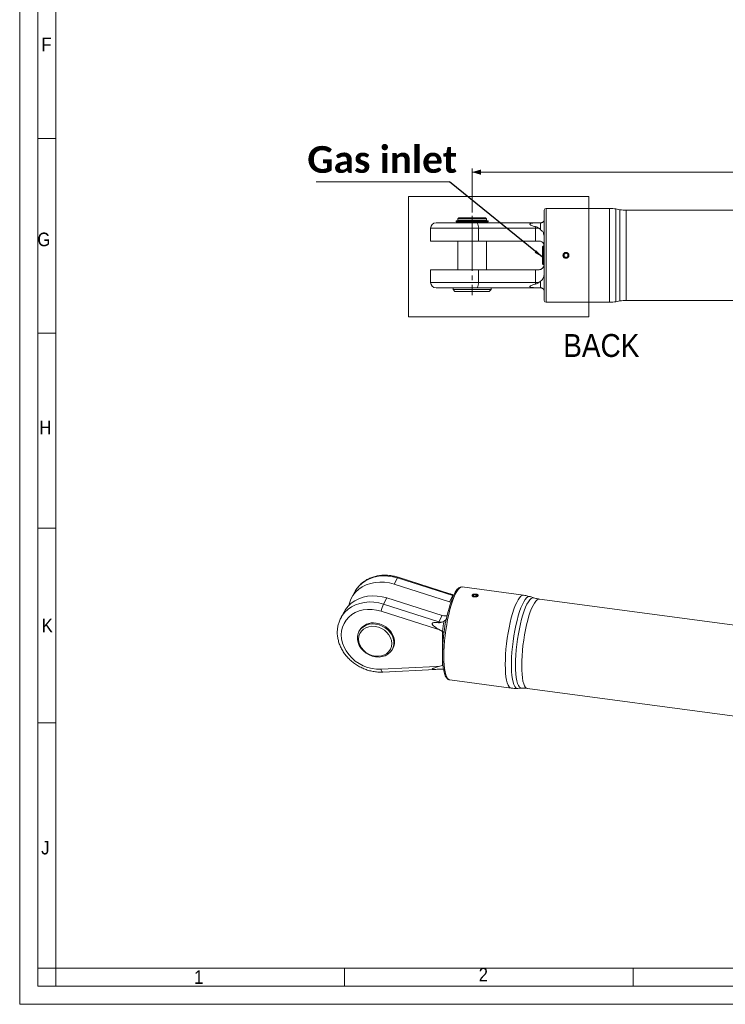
# Model space of a CAD drawing. Header units: millimetres. Extents: x 20 to 1662, y 20 to 1168.
# Tile 1 of 6: x 20 to 411, y 20 to 566. Entities that reach past the tile are written whole.
import ezdxf

# ---------------------------------------------------------------- set-up
doc = ezdxf.new("R2010")
doc.units = ezdxf.units.MM
doc.header["$LTSCALE"] = 2
doc.linetypes.add('SLD-Centro', pattern=[19.05, 15.24, -1.27, 1.27, -1.27])
doc.linetypes.add('SLD-Solido', pattern=[0])
doc.styles.add('SLDTEXTSTYLE0', font='GOTHIC.TTF', dxfattribs={"width": 0.913})
doc.styles.add('SLDTEXTSTYLE3', font='CALIBRI.TTF')
doc.styles.add('SLDTEXTSTYLE4', font='CALIBRIB.TTF')
doc.styles.get("Standard").update_dxf_attribs({"font": 'CALIBRIB.TTF'})
doc.dimstyles.new('SLDDIMSTYLE0', dxfattribs={"dimtxt": 14.816667, "dimasz": 5, "dimexe": 0, "dimexo": 0.0625, "dimgap": 3.704167, "dimtad": 1, "dimrnd": 1e-09, "dimzin": 12, "dimdsep": 46, "dimtxsty": 'SLDTEXTSTYLE4', "dimsah": 1, "dimcen": 0.09, "dimadec": 0, "dimazin": 3, "dimtfac": 1, "dimtofl": 0, "dimtmove": 0, "dimatfit": 3, "dimfxl": 0, "dimfrac": 2, "dimtolj": 1, "dimtzin": 12, "dimarcsym": 0})
doc.dimstyles.new('SLDDIMSTYLE2', dxfattribs={"dimtxt": 0.18, "dimasz": 5, "dimexe": 0, "dimexo": 0.0625, "dimgap": 0, "dimtad": 0, "dimtih": 1, "dimtoh": 1, "dimdec": 0, "dimrnd": 1e-09, "dimzin": 0, "dimdsep": 46, "dimtxsty": 'Standard', "dimsah": 1, "dimcen": 0.09, "dimadec": 0, "dimazin": 0, "dimtfac": 5, "dimtdec": 0, "dimtofl": 0, "dimtmove": 0, "dimatfit": 3, "dimfxl": 0, "dimfrac": 2, "dimtolj": 1, "dimtzin": 0, "dimarcsym": 0})

# ---------------------------------------------------------------- blocks, each defined once
blk = doc.blocks.new('_D_4')
at = {"color": 7, "linetype": 'SLD-Solido', "lineweight": 0}
for p, q in [((270.8, 459.05), (270.8, 483.35)), ((829.8, 481.35), (270.8, 481.35)), ((829.8, 459.05), (829.8, 483.35))]:
    blk.add_line(p, q, dxfattribs=at)
for points in [[(270.8, 481.35), (275.8, 479.85), (275.8, 482.85)], [(829.8, 481.35), (824.8, 482.85), (824.8, 479.85)]]:
    blk.add_solid(points, dxfattribs=at)
at = {"color": 7, "linetype": 'SLD-Solido', "lineweight": 0, "insert": (535.27, 501.11), "char_height": 14.817, "attachment_point": 1, "style": 'SLDTEXTSTYLE3'}
blk.add_mtext('559', dxfattribs=at)
blk = doc.blocks.new('SW_NOTE_10')
at = {"color": 0, "linetype": 'SLD-Solido', "lineweight": 0}
blk.add_line((-74.01, 0), (0, 0), dxfattribs=at)
at = {"color": 0, "linetype": 'Continuous', "lineweight": 0, "insert": (-37.35, 19.76), "char_height": 14.817, "attachment_point": 2, "style": 'SLDTEXTSTYLE4'}
blk.add_mtext('Gas inlet', dxfattribs=at)

msp = doc.modelspace()

# ---------------------------------------------------------------- linework, layer by layer
at = {"color": 7, "linetype": 'SLD-Solido', "lineweight": 0}
for p, q in [((20, 1168), (20, 20)), ((30, 1158), (30, 30)), ((40, 500), (30, 500)), ((235.465, 467.775), (335.464, 467.775)), ((235.465, 401.108), (235.465, 467.775)), ((335.464, 401.108), (335.464, 467.775)), ((235.465, 401.108), (335.464, 401.108)), ((30, 392), (40, 392)), ((30, 284), (40, 284)), ((30, 176), (40, 176)), ((40, 40), (30, 40)), ((40, 30), (40, 40)), ((200, 30), (200, 40)), ((360, 30), (360, 40)), ((30, 30), (1652, 30)), ((20, 20), (1662, 20))]:
    msp.add_line(p, q, dxfattribs=at)
at = {"color": 7, "linetype": 'SLD-Solido', "lineweight": 15}
for p, q in [((40, 1148), (40, 40)), ((310.795, 410.229), (310.795, 460.229)), ((347.045, 461.229), (311.795, 461.229)), ((352.743, 460.533), (350.518, 460.925)), ((687.374, 460.229), (356.216, 460.229)), ((250.795, 453.229), (273.636, 453.229)), ((261.968, 454.279), (261.968, 453.729)), ((261.968, 454.279), (270.386, 454.279)), ((261.968, 453.729), (270.598, 453.729)), ((263.345, 456.029), (262.845, 455.529)), ((262.845, 455.529), (262.845, 454.529)), ((270.795, 455.529), (262.845, 455.529)), ((270.795, 454.529), (262.845, 454.529)), ((262.845, 453.729), (262.845, 453.229)), ((263.245, 454.529), (263.245, 454.279)), ((270.795, 456.029), (263.345, 456.029)), ((270.527, 454.379), (270.992, 454.379)), ((270.916, 453.729), (270.598, 453.729)), ((278.245, 456.029), (270.795, 456.029)), ((278.745, 455.529), (270.795, 455.529)), ((278.745, 454.529), (270.795, 454.529)), ((278.745, 453.729), (270.795, 453.729)), ((270.992, 454.379), (279.622, 454.379)), ((279.622, 453.829), (271.204, 453.829)), ((273.636, 453.229), (305.38, 453.229)), ((278.745, 455.529), (278.245, 456.029)), ((278.345, 454.379), (278.345, 454.529)), ((278.345, 453.729), (278.345, 453.829)), ((278.745, 454.529), (278.745, 455.529)), ((278.745, 453.229), (278.745, 453.729)), ((279.622, 453.829), (279.622, 454.379)), ((305.38, 453.229), (306.612, 453.229)), ((306.612, 453.229), (305.474, 453.193)), ((308.795, 453.229), (306.612, 453.229)), ((308.795, 449.456), (308.795, 453.229)), ((247.795, 450.229), (247.795, 443.179)), ((274.243, 443.179), (274.243, 450.229)), ((305.986, 450.229), (274.243, 450.229)), ((305.986, 443.179), (305.986, 450.229)), ((307.857, 450.229), (305.986, 450.229)), ((247.795, 443.179), (274.243, 443.179)), ((262.845, 443.179), (262.845, 427.279)), ((274.243, 443.179), (305.986, 443.179)), ((278.745, 427.279), (278.745, 443.179)), ((305.986, 443.179), (307.795, 443.179)), ((310.307, 440.455), (309.795, 439.969)), ((309.795, 435.229), (309.795, 439.969)), ((310.775, 440.43), (310.307, 440.455)), ((310.307, 440.455), (310.307, 435.229)), ((309.795, 430.489), (309.795, 435.229)), ((310.307, 435.229), (310.307, 430.003)), ((322.795, 436.383), (321.795, 435.806)), ((321.795, 435.806), (321.795, 434.651)), ((321.795, 434.651), (322.795, 434.074)), ((323.795, 435.806), (322.795, 436.383)), ((322.795, 434.074), (323.795, 434.651)), ((323.795, 434.651), (323.795, 435.806)), ((247.795, 427.279), (247.795, 420.229)), ((274.243, 427.279), (247.795, 427.279)), ((274.243, 420.229), (274.243, 427.279)), ((305.986, 427.279), (274.243, 427.279)), ((305.986, 420.229), (305.986, 427.279)), ((307.795, 427.279), (305.986, 427.279)), ((309.795, 430.489), (310.307, 430.003)), ((310.307, 430.003), (310.795, 430.028)), ((308.795, 421.001), (307.857, 420.229)), ((308.795, 417.229), (308.795, 421.001)), ((273.636, 417.229), (250.795, 417.229)), ((260.295, 417.229), (260.295, 416.229)), ((260.295, 416.229), (261.295, 415.229)), ((270.795, 416.229), (260.295, 416.229)), ((270.795, 415.229), (261.295, 415.229)), ((281.295, 416.229), (270.795, 416.229)), ((280.295, 415.229), (270.795, 415.229)), ((305.38, 417.229), (273.636, 417.229)), ((274.243, 420.229), (305.986, 420.229)), ((280.295, 415.229), (281.295, 416.229)), ((281.295, 416.229), (281.295, 417.229)), ((306.612, 417.229), (305.38, 417.229)), ((305.474, 417.265), (306.612, 417.229)), ((305.986, 420.229), (307.857, 420.229)), ((306.612, 417.229), (308.795, 417.229)), ((350.518, 409.533), (352.743, 409.925)), ((356.216, 410.229), (687.374, 410.229)), ((311.795, 409.229), (347.045, 409.229)), ((258.353, 247.636), (229.784, 256.751)), ((227.633, 252.954), (229.458, 256.359)), ((227.633, 252.954), (258.295, 243.171)), ((260.119, 246.576), (229.458, 256.359)), ((299.35, 246.804), (265.3, 251.366)), ((205.77, 248.667), (203.946, 245.262)), ((206.031, 249.134), (205.77, 248.667)), ((258.295, 243.171), (260.119, 246.576)), ((271.657, 247.097), (271.358, 246.54)), ((271.358, 246.54), (272.174, 246.131)), ((272.772, 247.247), (271.657, 247.097)), ((271.657, 246.39), (271.657, 247.097)), ((272.174, 246.131), (273.29, 246.281)), ((273.589, 246.838), (272.772, 247.247)), ((272.772, 246.211), (272.772, 247.247)), ((273.29, 246.281), (273.589, 246.838)), ((304.986, 245.325), (302.893, 246.001)), ((221.693, 241.87), (223.518, 245.275)), ((221.693, 241.87), (252.355, 232.087)), ((254.18, 235.492), (223.518, 245.275)), ((627.949, 201.771), (308.075, 244.626)), ((199.83, 237.583), (198.006, 234.178)), ((250.993, 228.172), (220.331, 237.955)), ((252.355, 232.087), (254.18, 235.492)), ((198.006, 234.178), (198.256, 234.627)), ((255.268, 232.489), (254.162, 231.898)), ((208.331, 227.168), (208.073, 226.685)), ((251.092, 228.571), (252.183, 227.89)), ((252.183, 227.89), (254.291, 226.658)), ((254.291, 226.658), (254.291, 207.923)), ((226.582, 216.766), (226.841, 217.249)), ((254.291, 207.923), (252.183, 207.257)), ((220.331, 205.726), (250.993, 207.293)), ((221.26, 204.179), (250.332, 205.665)), ((252.183, 207.257), (251.092, 206.905)), ((258.395, 199.826), (292.445, 195.264)), ((296.074, 195.106), (298.271, 195.207)), ((301.436, 195.069), (621.31, 152.214)), ((40, 40), (1642, 40))]:
    msp.add_line(p, q, dxfattribs=at)
at = {"color": 8, "linetype": 'SLD-Solido', "lineweight": 15}
for p, q in [((311.795, 409.229), (311.795, 461.229)), ((347.045, 409.229), (347.045, 461.229)), ((350.518, 460.925), (350.518, 409.533)), ((352.743, 409.925), (352.743, 460.533)), ((356.216, 460.229), (356.216, 410.229)), ((274.243, 450.229), (247.795, 450.229)), ((247.795, 420.229), (274.243, 420.229))]:
    msp.add_line(p, q, dxfattribs=at)
at = {"color": 7, "linetype": 'SLD-Centro', "lineweight": 0}
msp.add_line((270.795, 457.047), (270.795, 413.103), dxfattribs=at)
at = {"color": 8, "linetype": 'SLD-Solido', "lineweight": 15, "flags": 128}
for points in [[(229.458, 256.359), (226.793, 257.053), (224.101, 257.446), (221.427, 257.532), (218.813, 257.308), (216.3, 256.78), (213.93, 255.954), (211.74, 254.845), (209.765, 253.47), (208.037, 251.851), (206.584, 250.015), (206.031, 249.134)], [(255.119, 213.039), (255.164, 215.738), (255.3, 218.57), (255.524, 221.497), (255.834, 224.48), (256.226, 227.478), (256.693, 230.45), (257.23, 233.357), (257.83, 236.158), (258.483, 238.817), (259.183, 241.297), (259.918, 243.565), (260.679, 245.59), (261.457, 247.344), (262.239, 248.805), (263.016, 249.951), (263.778, 250.768), (264.513, 251.245), (265.213, 251.374), (265.3, 251.366)], [(260.376, 246.502), (260.344, 246.511), (260.119, 246.576)], [(292.444, 195.264), (291.879, 195.474), (291.279, 196.039), (290.742, 196.941), (290.275, 198.17), (289.884, 199.707), (289.574, 201.533), (289.349, 203.623), (289.213, 205.948), (289.168, 208.477), (289.213, 211.176), (289.349, 214.008), (289.574, 216.936), (289.884, 219.918), (290.275, 222.916), (290.742, 225.888), (291.279, 228.795), (291.879, 231.597), (292.532, 234.256), (293.232, 236.736), (293.967, 239.003), (294.729, 241.028), (295.506, 242.783), (296.288, 244.243), (297.066, 245.389), (297.827, 246.206), (298.562, 246.683), (299.262, 246.813), (299.35, 246.804)], [(302.893, 246.001), (302.463, 246.064), (301.751, 245.871), (301.005, 245.322), (300.234, 244.427), (299.449, 243.196), (298.661, 241.648), (297.882, 239.805), (297.122, 237.691), (296.391, 235.338), (295.701, 232.777), (295.061, 230.045), (294.48, 227.181), (293.965, 224.224), (293.525, 221.215), (293.165, 218.198), (292.891, 215.215), (292.706, 212.307), (292.613, 209.514), (292.613, 206.878), (292.706, 204.434), (292.891, 202.216), (293.165, 200.257), (293.525, 198.582), (293.965, 197.217), (294.48, 196.179), (295.061, 195.485), (295.701, 195.142), (296.074, 195.106)], [(198.256, 234.627), (198.819, 235.526), (200.272, 237.362), (202, 238.981), (203.975, 240.356), (206.165, 241.465), (208.536, 242.291), (211.048, 242.82), (213.662, 243.043), (216.337, 242.957), (219.028, 242.564), (221.693, 241.87)], [(294.852, 208.076), (294.898, 210.754), (295.035, 213.565), (295.262, 216.471), (295.574, 219.431), (295.969, 222.403), (296.44, 225.345), (296.98, 228.217), (297.583, 230.977), (298.239, 233.587), (298.939, 236.011), (299.675, 238.214), (300.434, 240.166), (301.207, 241.839), (301.982, 243.209), (302.75, 244.258), (303.498, 244.97), (304.217, 245.336), (304.897, 245.351), (304.985, 245.326)], [(308.075, 244.626), (307.538, 244.586), (306.828, 244.225), (306.088, 243.521), (305.33, 242.485), (304.564, 241.131), (303.8, 239.478), (303.05, 237.55), (302.324, 235.373), (301.632, 232.978), (300.983, 230.399), (300.388, 227.672), (299.854, 224.835), (299.389, 221.928), (298.999, 218.992), (298.69, 216.068), (298.466, 213.196), (298.33, 210.419), (298.285, 207.773)], [(258.395, 199.826), (257.83, 200.036), (257.23, 200.601), (256.693, 201.503), (256.226, 202.731), (255.834, 204.269), (255.524, 206.095), (255.3, 208.185), (255.164, 210.51), (255.119, 213.039)], [(298.273, 195.207), (298.239, 195.206), (297.583, 195.368), (296.98, 195.879), (296.44, 196.734), (295.969, 197.919), (295.574, 199.418), (295.262, 201.21), (295.035, 203.271), (294.898, 205.57), (294.852, 208.076)], [(298.285, 207.773), (298.33, 205.297), (298.466, 203.026), (298.69, 200.99), (298.999, 199.219), (299.389, 197.738), (299.854, 196.567), (300.388, 195.723), (300.983, 195.218), (301.436, 195.069)], [(220.331, 205.726), (220.46, 205.242), (220.614, 204.832), (220.787, 204.513), (220.972, 204.296), (221.163, 204.189), (221.261, 204.179)]]:
    msp.add_lwpolyline(points, dxfattribs=at)
at = {"color": 7, "linetype": 'SLD-Solido', "lineweight": 15, "flags": 128}
for points in [[(202.439, 241.127), (202.765, 242.405), (203.604, 244.585), (204.759, 246.61), (206.212, 248.446), (207.94, 250.065), (209.915, 251.44), (212.105, 252.549), (214.476, 253.375), (216.988, 253.904), (219.602, 254.127), (222.277, 254.041), (224.968, 253.648), (227.633, 252.954)], [(223.518, 245.275), (220.853, 245.969), (218.161, 246.362), (215.487, 246.448), (212.873, 246.224), (210.36, 245.696), (207.99, 244.87), (205.8, 243.761), (203.825, 242.386), (202.097, 240.767), (200.644, 238.931), (199.83, 237.583)], [(272.135, 246.058), (272.644, 246.041), (273.127, 246.123), (273.51, 246.291), (273.736, 246.52), (273.769, 246.774), (273.605, 247.016), (273.269, 247.208), (272.811, 247.32), (272.303, 247.337), (271.82, 247.255), (271.436, 247.087), (271.211, 246.858), (271.177, 246.604), (271.341, 246.362), (271.677, 246.17), (272.135, 246.058)], [(220.331, 237.955), (217.851, 238.59), (215.348, 238.923), (212.868, 238.947), (210.459, 238.663), (208.164, 238.074), (206.026, 237.193), (204.086, 236.036), (202.378, 234.624), (200.936, 232.983), (199.785, 231.144), (198.947, 229.142), (198.438, 227.013), (198.268, 224.796), (198.438, 222.535), (198.947, 220.269), (199.785, 218.042), (200.936, 215.895), (202.378, 213.868), (204.086, 211.998), (206.026, 210.321), (208.164, 208.867), (210.459, 207.664), (212.868, 206.733), (215.348, 206.093), (217.851, 205.755), (220.331, 205.726)], [(217.327, 230.819), (215.464, 230.913), (213.664, 230.695), (211.988, 230.172), (210.495, 229.361), (209.234, 228.29), (208.248, 226.995), (207.572, 225.521), (207.228, 223.917), (207.228, 222.239), (207.572, 220.544), (208.248, 218.888), (209.234, 217.33), (210.495, 215.921), (211.988, 214.709), (213.664, 213.737), (215.464, 213.037), (217.327, 212.632), (219.191, 212.537), (220.991, 212.755), (222.667, 213.279), (224.16, 214.09), (225.421, 215.161), (226.406, 216.456), (227.082, 217.93), (227.426, 219.533), (227.426, 221.211), (227.082, 222.907), (226.406, 224.562), (225.421, 226.121), (224.16, 227.53), (222.667, 228.741), (220.991, 229.714), (219.191, 230.414), (217.327, 230.819)], [(217.069, 229.47), (215.278, 229.551), (213.557, 229.314), (211.971, 228.766), (210.58, 227.929), (209.439, 226.835), (208.591, 225.527), (208.069, 224.053), (207.892, 222.472), (208.069, 220.843), (208.591, 219.23), (209.439, 217.694), (210.58, 216.294), (211.971, 215.085), (213.557, 214.112), (215.278, 213.413), (217.069, 213.015), (218.859, 212.933), (220.58, 213.171), (222.167, 213.719), (223.557, 214.556), (224.698, 215.649), (225.546, 216.958), (226.069, 218.432), (226.245, 220.013), (226.069, 221.642), (225.546, 223.255), (224.698, 224.791), (223.557, 226.191), (222.167, 227.4), (220.58, 228.373), (218.859, 229.072), (217.069, 229.47)], [(226.841, 217.249), (227.341, 218.413), (227.685, 220.016), (227.685, 221.694), (227.341, 223.39), (226.665, 225.045), (225.68, 226.604), (224.419, 228.013), (222.925, 229.224), (221.25, 230.197), (219.45, 230.897), (217.586, 231.302)]]:
    msp.add_lwpolyline(points, dxfattribs=at)
at = {"color": 7, "linetype": 'SLD-Solido', "lineweight": 15}
msp.add_circle((322.795, 435.229), 1.307, dxfattribs=at)
for centre, radius, start, end in [((311.795, 460.229), 1, 90, 180), ((347.045, 441.229), 20, 80, 90), ((356.216, 480.229), 20, 260, 270), ((250.795, 450.229), 3, 90, 180), ((270.078, 450.948), 4.226, 350.19922, 32.66063), ((305.375, 453.075), 0.154, 49.88529, 88.04533), ((291.714, 450.236), 14.272, 359.97012, 3.57622), ((250.795, 420.229), 3, 180, 270), ((270.078, 419.509), 4.226, 327.33937, 9.80078), ((305.375, 417.382), 0.154, 271.95467, 310.11471), ((291.714, 420.221), 14.272, 356.42378, 0.02988), ((311.795, 410.229), 1, 180, 270), ((347.045, 429.229), 20, 270, 280), ((356.216, 390.229), 20, 90, 100), ((261.748, 245.758), 1.822, 141.3398, 153.33665), ((239.322, 233.541), 19.497, 154.71072, 166.91476), ((344.133, 214.355), 89.724, 159.69033, 180.4493), ((259.687, 247.521), 4.568, 252.25791, 261.68004), ((255.53, 239.65), 4.372, 252.01297, 275.21084), ((215.841, 222.782), 8.697, 78.42307, 149.71224), ((258.901, 228.648), 7.395, 152.28446, 156.97254), ((253.702, 236.231), 4.358, 251.98742, 276.05635), ((343.888, 214.653), 90.398, 168.62022, 172.3682), ((267.949, 224.135), 17.43, 165.25562, 166.60615), ((253.435, 235.814), 8.022, 252.27183, 261.01872), ((251.363, 199.902), 7.401, 83.6348, 92.86546), ((256.822, 208.587), 5.971, 192.51369, 196.35851)]:
    msp.add_arc(centre, radius, start, end, dxfattribs=at)
at = {"color": 8, "linetype": 'SLD-Solido', "lineweight": 15}
msp.add_arc((230.038, 256.208), 0.599, 115.07247, 165.44159, dxfattribs=at)
at = {"color": 7, "linetype": 'SLD-Solido', "lineweight": 15}
for centre, major_axis, start_param, end_param in [((270.795, 454.878), (7.43, 1.235), 4.576397, 4.6605211), ((270.795, 454.878), (8.827, 1.468), 4.6562912, 4.724982), ((270.795, 453.229), (8.827, 1.468), 1.5146985, 1.5833894), ((270.795, 453.229), (7.43, 1.235), 1.4348044, 1.5189285)]:
    msp.add_ellipse(centre, major_axis=major_axis, ratio=0.0586904, start_param=start_param, end_param=end_param, dxfattribs=at)
for points, knots in [([(305.959, 451.126), (305.517, 451.242), (304.626, 451.475), (303.605, 451.821), (303.028, 452.156), (302.856, 452.317), (302.786, 452.442), (302.785, 452.554), (302.864, 452.687), (303.13, 452.854), (303.982, 453.092), (304.839, 453.15), (305.474, 453.193)], [0, 0, 0, 0, 0.1911029, 0.385292, 0.4410393, 0.4707834, 0.4921543, 0.5166124, 0.5408394, 0.5936814, 0.6988967, 1, 1, 1, 1]), ([(310.795, 455.229), (310.78, 455.024), (310.751, 454.623), (310.436, 454.007), (309.957, 453.582), (309.588, 453.376), (309.178, 453.25), (308.918, 453.236), (308.795, 453.229)], [0, 0, 0, 0, 0.3288898, 0.645511, 0.7539251, 0.8629944, 0.9351518, 1, 1, 1, 1]), ([(305.959, 451.126), (306.264, 451.027), (306.941, 450.806), (307.532, 450.434), (307.857, 450.229)], [0, 0, 0, 0, 0.4499892, 1, 1, 1, 1]), ([(307.857, 450.229), (307.939, 450.174), (308.282, 449.941), (308.573, 449.666), (308.795, 449.456)], [0, 0, 0, 0, 0.237126, 1, 1, 1, 1]), ([(308.795, 449.456), (309.101, 449.216), (309.873, 448.609), (310.666, 446.914), (310.745, 445.34), (310.795, 444.361)], [0, 0, 0, 0, 0.1985866, 0.5019094, 1, 1, 1, 1]), ([(307.795, 443.179), (307.977, 443.169), (308.433, 443.143), (309.21, 442.875), (310.079, 442.245), (310.663, 441.28), (310.795, 440.53), (310.795, 440.181), (310.795, 440.179)], [0, 0, 0, 0, 0.0921951, 0.2311866, 0.4442315, 0.7408206, 0.9979496, 1, 1, 1, 1]), ([(321.145, 435.229), (321.145, 435.12), (321.156, 435.012), (321.198, 434.802), (321.229, 434.697), (321.312, 434.497), (321.363, 434.402), (321.483, 434.223), (321.552, 434.138), (321.781, 433.91), (321.965, 433.787), (322.362, 433.622), (322.579, 433.579), (322.902, 433.579), (323.011, 433.589), (323.223, 433.631), (323.326, 433.663), (323.525, 433.745), (323.622, 433.797), (323.801, 433.916), (323.884, 433.984), (324.038, 434.138), (324.107, 434.222), (324.226, 434.4), (324.278, 434.497), (324.361, 434.697), (324.392, 434.8), (324.434, 435.011), (324.445, 435.12), (324.445, 435.443), (324.402, 435.661), (324.238, 436.058), (324.115, 436.242), (323.887, 436.47), (323.802, 436.54), (323.623, 436.66), (323.528, 436.711), (323.329, 436.794), (323.224, 436.826), (323.013, 436.868), (322.906, 436.879), (322.579, 436.879), (322.365, 436.836), (322.065, 436.712), (321.97, 436.661), (321.79, 436.542), (321.705, 436.472), (321.477, 436.244), (321.354, 436.06), (321.189, 435.663), (321.145, 435.447), (321.145, 435.229)], [0, 0, 0, 0, 0.03125, 0.03125, 0.0625, 0.0625, 0.09375, 0.09375, 0.125, 0.125, 0.1875, 0.1875, 0.25, 0.25, 0.28125, 0.28125, 0.3125, 0.3125, 0.34375, 0.34375, 0.375, 0.375, 0.40625, 0.40625, 0.4375, 0.4375, 0.46875, 0.46875, 0.5, 0.5, 0.5625, 0.5625, 0.625, 0.625, 0.65625, 0.65625, 0.6875, 0.6875, 0.71875, 0.71875, 0.75, 0.75, 0.8125, 0.8125, 0.84375, 0.84375, 0.875, 0.875, 0.9375, 0.9375, 1, 1, 1, 1]), ([(310.795, 430.279), (310.795, 430.276), (310.795, 429.773), (310.582, 428.917), (309.796, 427.957), (308.915, 427.446), (308.22, 427.287), (307.859, 427.28), (307.795, 427.279)], [0, 0, 0, 0, 0.00205221, 0.37421037, 0.62914748, 0.81782533, 0.96769187, 1, 1, 1, 1]), ([(310.795, 426.096), (310.778, 425.501), (310.742, 424.29), (310.335, 422.784), (309.668, 421.66), (309.057, 421.199), (308.795, 421.001)], [0, 0, 0, 0, 0.300168, 0.6107097, 0.8329349, 1, 1, 1, 1]), ([(305.474, 417.265), (305.033, 417.296), (304.201, 417.354), (303.298, 417.52), (302.884, 417.751), (302.79, 417.885), (302.783, 417.996), (302.834, 418.11), (302.952, 418.236), (303.329, 418.5), (304.356, 418.911), (305.318, 419.163), (305.959, 419.331)], [0, 0, 0, 0, 0.2106188, 0.3977518, 0.452624, 0.4821373, 0.5030095, 0.5238723, 0.5507176, 0.583575, 0.7229108, 1, 1, 1, 1]), ([(307.857, 420.229), (307.432, 419.965), (306.835, 419.595), (306.155, 419.39), (305.959, 419.331)], [0, 0, 0, 0, 0.7112702, 1, 1, 1, 1]), ([(308.795, 417.229), (308.918, 417.222), (309.162, 417.208), (309.557, 417.093), (310.023, 416.846), (310.557, 416.299), (310.77, 415.705), (310.788, 415.353), (310.795, 415.229)], [0, 0, 0, 0, 0.0645203, 0.1287373, 0.2355673, 0.4194427, 0.7941127, 1, 1, 1, 1]), ([(229.784, 256.751), (229.321, 256.89), (228.017, 257.281), (225.828, 257.711), (223.244, 257.947), (220.683, 257.892), (218.185, 257.549), (215.787, 256.922), (213.527, 256.019), (211.44, 254.854), (209.553, 253.449), (207.914, 251.816), (206.746, 250.37), (206.231, 249.421), (206.079, 249.142)], [0, 0, 0, 0, 0.05051648, 0.14242849, 0.23441306, 0.32636335, 0.41821498, 0.50988258, 0.60126668, 0.69226935, 0.78281684, 0.87288374, 0.96250964, 1, 1, 1, 1]), ([(265.252, 251.348), (265.015, 251.362), (264.495, 251.392), (263.729, 251.075), (262.959, 250.524), (262.175, 249.673), (261.374, 248.485), (260.656, 247.175), (260.221, 246.165), (260.045, 245.756)], [0, 0, 0, 0, 0.1076219, 0.2360072, 0.3756483, 0.5365282, 0.7104563, 0.8827691, 1, 1, 1, 1]), ([(260.325, 246.897), (259.923, 247.058), (259.237, 247.333), (258.609, 247.539), (258.349, 247.624)], [0, 0, 0, 0, 0.5860479, 1, 1, 1, 1]), ([(270.879, 246.903), (270.851, 246.85), (270.834, 246.796), (270.82, 246.687), (270.823, 246.63), (270.851, 246.519), (270.876, 246.464), (270.945, 246.356), (270.99, 246.303), (271.152, 246.155), (271.298, 246.066), (271.639, 245.926), (271.837, 245.875), (272.149, 245.833), (272.258, 245.824), (272.473, 245.82), (272.58, 245.823), (272.795, 245.841), (272.901, 245.856), (273.105, 245.896), (273.203, 245.921), (273.392, 245.982), (273.479, 246.016), (273.641, 246.092), (273.716, 246.135), (273.848, 246.225), (273.905, 246.272), (274, 246.371), (274.039, 246.423), (274.123, 246.579), (274.137, 246.687), (274.081, 246.892), (274.01, 246.991), (273.849, 247.122), (273.785, 247.163), (273.643, 247.239), (273.565, 247.273), (273.394, 247.335), (273.3, 247.362), (273.108, 247.408), (273.007, 247.426), (272.692, 247.469), (272.474, 247.478), (272.152, 247.463), (272.047, 247.454), (271.843, 247.425), (271.743, 247.405), (271.463, 247.333), (271.296, 247.266), (271.034, 247.104), (270.936, 247.008), (270.879, 246.903)], [0, 0, 0, 0, 0.03125, 0.03125, 0.0625, 0.0625, 0.09375, 0.09375, 0.125, 0.125, 0.1875, 0.1875, 0.25, 0.25, 0.28125, 0.28125, 0.3125, 0.3125, 0.34375, 0.34375, 0.375, 0.375, 0.40625, 0.40625, 0.4375, 0.4375, 0.46875, 0.46875, 0.5, 0.5, 0.5625, 0.5625, 0.625, 0.625, 0.65625, 0.65625, 0.6875, 0.6875, 0.71875, 0.71875, 0.75, 0.75, 0.8125, 0.8125, 0.84375, 0.84375, 0.875, 0.875, 0.9375, 0.9375, 1, 1, 1, 1]), ([(302.905, 245.96), (302.486, 246.104), (301.333, 246.498), (300.125, 246.675), (299.357, 246.787)], [0, 0, 0, 0, 0.364063, 1, 1, 1, 1]), ([(308.08, 244.665), (307.743, 244.7), (306.691, 244.807), (305.684, 245.12), (305, 245.332)], [0, 0, 0, 0, 0.3200516, 1, 1, 1, 1]), ([(256.978, 235.629), (256.972, 235.624), (256.72, 235.438), (256.338, 235.35), (255.989, 235.304), (255.927, 235.296)], [0, 0, 0, 0, 0.0195494, 0.8261131, 1, 1, 1, 1]), ([(198.304, 234.634), (198.083, 234.262), (197.474, 233.24), (196.789, 231.407), (196.239, 229.189), (196.005, 226.891), (196.074, 224.551), (196.448, 222.2), (197.122, 219.87), (198.089, 217.593), (199.335, 215.403), (200.842, 213.331), (202.59, 211.409), (204.553, 209.663), (206.703, 208.12), (209.009, 206.803), (211.438, 205.73), (213.955, 204.917), (216.525, 204.382), (218.976, 204.126), (220.544, 204.162), (221.26, 204.179)], [0, 0, 0, 0, 0.0304603, 0.0837401, 0.1369939, 0.1903238, 0.2438199, 0.2975406, 0.3515081, 0.4057127, 0.4601229, 0.5146972, 0.5693946, 0.624181, 0.6790315, 0.7339302, 0.7888675, 0.8438353, 0.8988247, 0.9538208, 1, 1, 1, 1]), ([(251.092, 228.571), (250.675, 228.857), (249.887, 229.398), (249.057, 230.13), (248.717, 230.696), (248.661, 230.946), (248.683, 231.117), (248.762, 231.263), (248.908, 231.392), (249.341, 231.598), (250.439, 231.7), (251.434, 231.604), (252.096, 231.541)], [0, 0, 0, 0, 0.21061874, 0.39775236, 0.45262464, 0.48213797, 0.50301018, 0.52387296, 0.55071776, 0.58357558, 0.72291145, 1, 1, 1, 1]), ([(254.162, 231.898), (253.683, 231.733), (253.01, 231.502), (252.301, 231.532), (252.096, 231.541)], [0, 0, 0, 0, 0.7112696, 1, 1, 1, 1]), ([(256.591, 233.72), (256.451, 233.531), (256.094, 233.048), (255.58, 232.701), (255.268, 232.489)], [0, 0, 0, 0, 0.3921305, 1, 1, 1, 1]), ([(254.291, 226.658), (254.408, 226.629), (254.64, 226.572), (254.994, 226.3), (255.165, 226.028), (255.271, 225.859)], [0, 0, 0, 0, 0.2751949, 0.5490937, 1, 1, 1, 1]), ([(254.377, 213.522), (254.38, 213.094), (254.386, 211.848), (254.461, 209.907), (254.63, 207.782), (254.883, 205.867), (255.223, 204.178), (255.653, 202.725), (256.173, 201.561), (256.773, 200.692), (257.462, 200.13), (258.051, 199.837), (258.384, 199.846), (258.447, 199.848)], [0, 0, 0, 0, 0.05626978, 0.16373116, 0.27149255, 0.37974201, 0.48875754, 0.59901154, 0.7112637, 0.81340884, 0.90100899, 0.98129221, 1, 1, 1, 1]), ([(252.096, 205.806), (251.639, 205.764), (250.718, 205.681), (249.643, 205.621), (248.999, 205.658), (248.791, 205.702), (248.691, 205.752), (248.661, 205.813), (248.703, 205.905), (248.916, 206.066), (249.678, 206.426), (250.49, 206.701), (251.092, 206.905)], [0, 0, 0, 0, 0.19110219, 0.38529046, 0.44103859, 0.47078276, 0.49215368, 0.51661173, 0.5408387, 0.59368032, 0.69889565, 1, 1, 1, 1]), ([(252.096, 205.806), (252.416, 205.825), (253.128, 205.869), (253.795, 205.84), (254.162, 205.824)], [0, 0, 0, 0, 0.4499903, 1, 1, 1, 1]), ([(254.162, 205.824), (254.255, 205.819), (254.647, 205.799), (254.999, 205.764), (255.268, 205.736)], [0, 0, 0, 0, 0.23712422, 1, 1, 1, 1]), ([(292.45, 195.3), (293.011, 195.22), (294.214, 195.049), (295.429, 195.103), (296.078, 195.132)], [0, 0, 0, 0, 0.4657297, 1, 1, 1, 1]), ([(298.288, 195.179), (298.47, 195.195), (299.447, 195.285), (300.52, 195.237), (301.372, 195.07), (301.428, 195.059)], [0, 0, 0, 0, 0.1755996, 0.9456663, 1, 1, 1, 1])]:
    msp.add_open_spline(points, degree=3, knots=knots, dxfattribs=at)

# ---------------------------------------------------------------- block references
at = {"color": 7, "linetype": 'Continuous', "lineweight": 0}
msp.add_blockref('SW_NOTE_10', (258.326, 476.026), dxfattribs=at)

# ---------------------------------------------------------------- texts
at = {"color": 7, "linetype": 'Continuous', "lineweight": 0, "char_height": 7.524, "attachment_point": 1, "style": 'SLDTEXTSTYLE0'}
for s, insert in [('F', (32.038, 555.924)), ('G', (29.831, 447.819)), ('H', (30.935, 343.499)), ('K', (32.194, 233.772)), ('J', (31.929, 110.608)), ('1', (116.687, 38.827)), ('2', (274.467, 40.237))]:
    msp.add_mtext(s, dxfattribs=dict(at, insert=insert))
at = {"color": 7, "linetype": 'SLD-Solido', "lineweight": 0, "insert": (321.319, 391.605), "char_height": 12.7, "attachment_point": 1, "style": 'SLDTEXTSTYLE0'}
msp.add_mtext('BACK', dxfattribs=at)

# ---------------------------------------------------------------- dimensions: what is measured, and where the dimension line sits
at = {"color": 7, "linetype": 'SLD-Solido', "lineweight": 0}
dim = msp.add_linear_dim(base=(270.795, 481.35), p1=(829.795, 457.047), p2=(270.795, 457.047), dimstyle='SLDDIMSTYLE0', dxfattribs=at)
dim.commit()
dim.dimension.update_dxf_attribs({"geometry": '_D_4', "text_midpoint": (550.295, 481.35), "dimtype": 160})

# ---------------------------------------------------------------- leaders
at = {"color": 7, "linetype": 'Continuous', "lineweight": 0}
msp.add_leader([(309.795, 434.203), (258.326, 476.026)], dimstyle='SLDDIMSTYLE2', dxfattribs=at)

doc.saveas('drawing.dxf')
